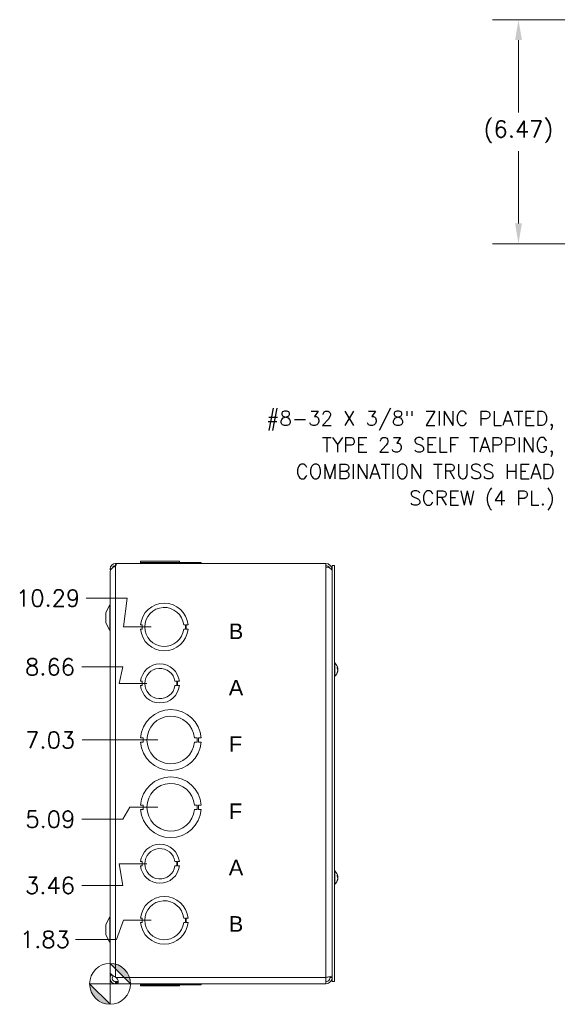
# Model space of a CAD drawing. Header units: inches. Extents: x 5.1 to 98.5, y 2.8 to 61.4.
# Tile 2 of 12: x 5.1 to 20.7, y 29.5 to 57.9. Entities that reach past the tile are written whole.
import ezdxf

# ---------------------------------------------------------------- set-up
doc = ezdxf.new("R2010")
doc.units = ezdxf.units.IN
doc.header["$LTSCALE"] = 6
doc.header["$MEASUREMENT"] = 0
for name, color, linetype, lineweight in [('Dimension (ANSI)', 7, 'Continuous', 5), ('Symbol (ANSI)', 7, 'Continuous', 5), ('Visible (ANSI)', 7, 'Continuous', 5), ('Visible Narrow (ANSI)', 7, 'Continuous', 5)]:
    doc.layers.add(name, color=color, linetype=linetype, lineweight=lineweight)
doc.styles.add('Note Text (ANSI)', font='tahoma.ttf')
doc.styles.add('ROMANS', font='RomanS.shx')
doc.dimstyles.new('Default (ANSI)', dxfattribs={"dimscale": 6, "dimtxt": 0.08, "dimasz": 0.098425, "dimexe": 0.125, "dimexo": 0.0625, "dimgap": 0.031496, "dimtad": 0, "dimtih": 1, "dimtoh": 1, "dimrnd": 1e-08, "dimzin": 0, "dimdsep": 46, "dimtxsty": 'ROMANS', "dimcen": 0.09, "dimdle": 0.393701, "dimclrd": 256, "dimclre": 256, "dimclrt": 256, "dimadec": 0, "dimazin": 0, "dimtfac": 1.25, "dimtofl": 0, "dimtmove": 0, "dimatfit": 3, "dimfxl": 0, "dimtolj": 1, "dimtzin": 0, "dimlwd": -1, "dimlwe": -1, "dimarcsym": 0})

# ---------------------------------------------------------------- blocks, each defined once
blk = doc.blocks.new('Origin Indicator Symbol1')
at = {"layer": 'Dimension (ANSI)'}
h = blk.add_hatch(color=256, dxfattribs=at)
edge = h.paths.add_edge_path(flags=0)
edge.add_line((1.2918, 5.1218), (1.3903, 5.0234))
edge.add_arc((1.2918, 5.0234), 0.0984, 0, 90)
h = blk.add_hatch(color=256, dxfattribs=at)
edge = h.paths.add_edge_path(flags=0)
edge.add_line((1.2918, 4.925), (1.1934, 5.0234))
edge.add_arc((1.2918, 5.0234), 0.0984, 180, 270)
for p, q in [((1.2918, 5.1218), (1.3903, 5.0234)), ((1.2918, 4.925), (1.1934, 5.0234))]:
    blk.add_line(p, q, dxfattribs=at)
at = {"layer": 'Dimension (ANSI)', "flags": 128}
for points in [[(1.2918, 5.0234), (1.2918, 5.1218)], [(1.2918, 5.0234), (1.1934, 5.0234)], [(1.2918, 5.0234), (1.3903, 5.0234)], [(1.2918, 5.0234), (1.2918, 4.925)]]:
    blk.add_lwpolyline(points, dxfattribs=at)
at = {"layer": 'Dimension (ANSI)'}
blk.add_circle((1.2918, 5.0234), 0.0984, dxfattribs=at)
for start, end in [(0, 90), (180, 270)]:
    blk.add_arc((1.2918, 5.0234), 0.0984, start, end, dxfattribs=at)
for points in [[(1.2918, 5.0234), (1.3903, 5.0234), (1.2918, 5.1218), (1.2918, 5.0234)], [(1.2918, 5.0234), (1.2918, 5.1218), (1.2918, 4.925), (1.2918, 5.0234)], [(1.2918, 5.0234), (1.2918, 4.925), (1.1934, 5.0234), (1.2918, 5.0234)], [(1.2918, 5.0234), (1.1934, 5.0234), (1.2918, 5.0234)]]:
    blk.add_solid(points, dxfattribs=at)
blk = doc.blocks.new('*D18')
at = {"layer": 'Defpoints', "color": 0}
for p in [(9.314, 31.973), (6.756, 31.42), (7.751, 30.14)]:
    blk.add_point(p, dxfattribs=at)
at = {"layer": 'Dimension (ANSI)'}
for p, q in [((8.133, 31.973), (7.937, 31.42)), ((8.939, 31.973), (8.133, 31.973)), ((7.937, 31.42), (6.756, 31.42))]:
    blk.add_line(p, q, dxfattribs=at)
at = {"layer": 'Dimension (ANSI)', "insert": (5.869, 31.42), "char_height": 0.48, "attachment_point": 5, "style": 'ROMANS'}
blk.add_mtext('\\A1;1.83', dxfattribs=at)
blk = doc.blocks.new('*D19')
at = {"layer": 'Defpoints', "color": 0}
for p in [(9.189, 33.603), (6.939, 32.978), (7.751, 30.14)]:
    blk.add_point(p, dxfattribs=at)
at = {"layer": 'Dimension (ANSI)'}
for p, q in [((8.814, 33.603), (8.008, 33.603)), ((8.008, 33.603), (8.12, 32.978)), ((8.12, 32.978), (6.939, 32.978))]:
    blk.add_line(p, q, dxfattribs=at)
at = {"layer": 'Dimension (ANSI)', "insert": (6.019, 32.978), "char_height": 0.48, "attachment_point": 5, "style": 'ROMANS'}
blk.add_mtext('\\A1;3.46', dxfattribs=at)
blk = doc.blocks.new('*D20')
at = {"layer": 'Defpoints', "color": 0}
for p in [(9.502, 35.233), (6.936, 34.886), (7.751, 30.14)]:
    blk.add_point(p, dxfattribs=at)
at = {"layer": 'Dimension (ANSI)'}
for p, q in [((8.32, 35.233), (8.117, 34.886)), ((9.127, 35.233), (8.32, 35.233)), ((8.117, 34.886), (6.936, 34.886))]:
    blk.add_line(p, q, dxfattribs=at)
at = {"layer": 'Dimension (ANSI)', "insert": (6.027, 34.886), "char_height": 0.48, "attachment_point": 5, "style": 'ROMANS'}
blk.add_mtext('\\A1;5.09', dxfattribs=at)
blk = doc.blocks.new('*D21')
at = {"layer": 'Defpoints', "color": 0}
for p in [(6.942, 37.173), (9.502, 37.173), (7.751, 30.14)]:
    blk.add_point(p, dxfattribs=at)
at = {"layer": 'Dimension (ANSI)'}
blk.add_line((9.127, 37.173), (6.942, 37.173), dxfattribs=at)
at = {"layer": 'Dimension (ANSI)', "insert": (6.022, 37.173), "char_height": 0.48, "attachment_point": 5, "style": 'ROMANS'}
blk.add_mtext('\\A1;7.03', dxfattribs=at)
blk = doc.blocks.new('*D22')
at = {"layer": 'Defpoints', "color": 0}
for p in [(6.939, 39.281), (9.189, 38.803), (7.751, 30.14)]:
    blk.add_point(p, dxfattribs=at)
at = {"layer": 'Dimension (ANSI)'}
for p, q in [((8.12, 39.281), (6.939, 39.281)), ((8.008, 38.803), (8.12, 39.281)), ((8.814, 38.803), (8.008, 38.803))]:
    blk.add_line(p, q, dxfattribs=at)
at = {"layer": 'Dimension (ANSI)', "insert": (6.019, 39.281), "char_height": 0.48, "attachment_point": 5, "style": 'ROMANS'}
blk.add_mtext('\\A1;8.66', dxfattribs=at)
blk = doc.blocks.new('*D23')
at = {"layer": 'Defpoints', "color": 0}
for p in [(7.064, 41.264), (9.314, 40.433), (7.751, 30.14)]:
    blk.add_point(p, dxfattribs=at)
at = {"layer": 'Dimension (ANSI)'}
for p, q in [((8.245, 41.264), (7.064, 41.264)), ((8.133, 40.433), (8.245, 41.264)), ((8.939, 40.433), (8.133, 40.433))]:
    blk.add_line(p, q, dxfattribs=at)
at = {"layer": 'Dimension (ANSI)', "insert": (5.961, 41.264), "char_height": 0.48, "attachment_point": 5, "style": 'ROMANS'}
blk.add_mtext('\\A1;10.29', dxfattribs=at)
blk = doc.blocks.new('*D25')
at = {"layer": 'Defpoints', "color": 0}
for p in [(26.459, 57.948), (19.53, 51.481), (26.271, 51.481)]:
    blk.add_point(p, dxfattribs=at)
at = {"layer": 'Dimension (ANSI)'}
for p, q in [((26.084, 57.948), (18.78, 57.948)), ((19.53, 57.358), (19.53, 55.269)), ((19.53, 52.071), (19.53, 54.16)), ((25.896, 51.481), (18.78, 51.481))]:
    blk.add_line(p, q, dxfattribs=at)
for points in [[(19.432, 57.358), (19.629, 57.358), (19.53, 57.948)], [(19.432, 52.071), (19.629, 52.071), (19.53, 51.481)]]:
    blk.add_solid(points, dxfattribs=at)
at = {"layer": 'Dimension (ANSI)', "insert": (19.53, 54.714), "char_height": 0.48, "attachment_point": 5, "style": 'ROMANS'}
blk.add_mtext('\\A1;(6.47)', dxfattribs=at)

msp = doc.modelspace()

# ---------------------------------------------------------------- linework, layer by layer
at = {"layer": 'Visible (ANSI)'}
for p, q in [((8.63001, 42.32732), (8.63, 42.32732)), ((8.63, 42.29632), (8.63, 42.32732)), ((8.63001, 42.32732), (9.74803, 42.32732)), ((8.63001, 42.29632), (8.63001, 42.32732)), ((9.74803, 42.29632), (9.74803, 42.32732)), ((7.75152, 42.03779), (7.75152, 30.47333)), ((7.90727, 42.26532), (7.93627, 42.26532)), ((7.90727, 42.26532), (7.90727, 42.26115)), ((7.90727, 42.26115), (7.93618, 42.26115)), ((7.90727, 42.20053), (7.90727, 42.26115)), ((7.9118, 42.20053), (7.90727, 42.20053)), ((7.93627, 42.26532), (13.96977, 42.26532)), ((8.62876, 42.29632), (8.62875, 42.29632)), ((8.62875, 42.29632), (8.62875, 42.26532)), ((8.62876, 42.29632), (8.62936, 42.29632)), ((8.62876, 42.29632), (8.62876, 42.26532)), ((8.62937, 42.29632), (8.62936, 42.29632)), ((8.62936, 42.29632), (8.62936, 42.26532)), ((8.62937, 42.29632), (9.99868, 42.29632)), ((8.62937, 42.29632), (8.62937, 42.26532)), ((9.99868, 42.29632), (10.37429, 42.29632)), ((9.99868, 42.29632), (9.99868, 42.26532)), ((10.37429, 42.29632), (10.37429, 42.26532)), ((13.96977, 42.15912), (13.96977, 42.26532)), ((14.15677, 42.20282), (14.21877, 42.20282)), ((14.15677, 30.20282), (14.15677, 42.20282)), ((14.21877, 30.20282), (14.21877, 42.20282)), ((7.75102, 42.01532), (7.75102, 30.39032)), ((7.75152, 42.01532), (7.75102, 42.01532)), ((7.62602, 40.85282), (7.74378, 41.07561)), ((7.62602, 40.85282), (7.62602, 40.55282)), ((7.62602, 40.55282), (7.74378, 40.33002)), ((8.67936, 40.49528), (8.62936, 40.49528)), ((8.62937, 40.37028), (8.67937, 40.37028)), ((8.67937, 40.37028), (8.67936, 40.49528)), ((9.87303, 40.49535), (9.92303, 40.49535)), ((9.92304, 40.37035), (9.87304, 40.37035)), ((9.92303, 40.49535), (9.92304, 40.37035)), ((9.94867, 40.49535), (9.94868, 40.37035)), ((9.99867, 40.49535), (9.94867, 40.49535)), ((9.94868, 40.37035), (9.99868, 40.37035)), ((14.23306, 39.39482), (14.21877, 39.39482)), ((14.23306, 39.39482), (14.23306, 39.01082)), ((14.2997, 39.23581), (14.2997, 39.26719)), ((14.31875, 39.23254), (14.30342, 39.2312)), ((14.23306, 39.01082), (14.21877, 39.01082)), ((14.2997, 39.10859), (14.2997, 39.12537)), ((14.31875, 39.1731), (14.31618, 39.17332)), ((8.67999, 38.86528), (8.63, 38.86528)), ((8.63001, 38.74028), (8.68, 38.74028)), ((8.68, 38.74028), (8.67999, 38.86528)), ((9.62201, 38.86546), (9.67202, 38.86546)), ((9.67202, 38.74024), (9.62202, 38.74024)), ((9.67202, 38.86546), (9.67202, 38.74024)), ((9.69803, 38.86546), (9.69803, 38.74024)), ((9.74802, 38.86546), (9.69803, 38.86546)), ((9.69803, 38.74024), (9.74803, 38.74024)), ((8.70275, 37.23527), (8.62875, 37.23527)), ((8.70276, 37.11027), (8.70275, 37.23527)), ((10.18617, 37.23535), (10.26017, 37.23535)), ((10.26017, 37.23535), (10.26018, 37.11035)), ((10.30028, 37.23536), (10.30029, 37.11036)), ((10.37428, 37.23536), (10.30028, 37.23536)), ((8.62876, 37.11027), (8.70276, 37.11027)), ((10.26018, 37.11035), (10.18618, 37.11035)), ((10.30029, 37.11036), (10.37429, 37.11036)), ((8.70275, 35.29527), (8.62875, 35.29527)), ((8.70276, 35.17027), (8.70275, 35.29527)), ((10.18617, 35.29535), (10.26017, 35.29535)), ((10.26017, 35.29535), (10.26018, 35.17035)), ((10.30028, 35.29536), (10.30029, 35.17036)), ((10.37428, 35.29536), (10.30028, 35.29536)), ((8.62876, 35.17027), (8.70276, 35.17027)), ((10.26018, 35.17035), (10.18618, 35.17035)), ((10.30029, 35.17036), (10.37429, 35.17036)), ((8.67999, 33.66528), (8.63, 33.66528)), ((8.63001, 33.54028), (8.68, 33.54028)), ((8.68, 33.54028), (8.67999, 33.66528)), ((9.62201, 33.66546), (9.67202, 33.66546)), ((9.67202, 33.54024), (9.62202, 33.54024)), ((9.67202, 33.66546), (9.67202, 33.54024)), ((9.69803, 33.66546), (9.69803, 33.54024)), ((9.74802, 33.66546), (9.69803, 33.66546)), ((9.69803, 33.54024), (9.74803, 33.54024)), ((14.23306, 33.39482), (14.21877, 33.39482)), ((14.23306, 33.39482), (14.23306, 33.01082)), ((14.2997, 33.23581), (14.2997, 33.26719)), ((14.31875, 33.23254), (14.30342, 33.2312)), ((14.23306, 33.01082), (14.21877, 33.01082)), ((14.2997, 33.10859), (14.2997, 33.12537)), ((14.31875, 33.1731), (14.31618, 33.17332)), ((7.62602, 31.85282), (7.74378, 32.07561)), ((7.62602, 31.85282), (7.62602, 31.55282)), ((8.67936, 32.03528), (8.62936, 32.03528)), ((8.62937, 31.91028), (8.67937, 31.91028)), ((8.67937, 31.91028), (8.67936, 32.03528)), ((9.87303, 32.03535), (9.92303, 32.03535)), ((9.92304, 31.91035), (9.87304, 31.91035)), ((9.92303, 32.03535), (9.92304, 31.91035)), ((9.94867, 32.03535), (9.94868, 31.91035)), ((9.99867, 32.03535), (9.94867, 32.03535)), ((9.94868, 31.91035), (9.99868, 31.91035)), ((7.62602, 31.55282), (7.74378, 31.33002)), ((7.81352, 30.39032), (7.75102, 30.39032)), ((7.81352, 30.39032), (7.81352, 30.39294)), ((7.90727, 30.33681), (7.91888, 30.32732)), ((7.90727, 30.20232), (7.91888, 30.20232)), ((7.90727, 30.18973), (7.90727, 30.20232)), ((7.90727, 30.14032), (7.90727, 30.18973)), ((7.91888, 30.14032), (7.90727, 30.14032)), ((7.91888, 30.18973), (7.91888, 30.20232)), ((7.91888, 30.14032), (7.91888, 30.18973)), ((13.96977, 30.14032), (7.91888, 30.14032)), ((8.62875, 30.10932), (8.62875, 30.14032)), ((8.62936, 30.10932), (8.62875, 30.10932)), ((8.62936, 30.10932), (8.62936, 30.14032)), ((9.99867, 30.10932), (8.62936, 30.10932)), ((8.63, 30.10932), (8.63, 30.07832)), ((9.74802, 30.10932), (9.74802, 30.07832)), ((9.74803, 30.10932), (9.74803, 30.07832)), ((9.99867, 30.14032), (9.99867, 30.10932)), ((9.99867, 30.10932), (9.99868, 30.10932)), ((9.99868, 30.10932), (9.99868, 30.14032)), ((10.37428, 30.10932), (9.99868, 30.10932)), ((10.37428, 30.14032), (10.37428, 30.10932)), ((10.37428, 30.10932), (10.37429, 30.10932)), ((10.37429, 30.10932), (10.37429, 30.14032)), ((13.96977, 30.32732), (13.96977, 30.14032)), ((14.09477, 30.32732), (14.09477, 30.34792)), ((14.09477, 30.32732), (14.15677, 30.32732)), ((14.15677, 30.20282), (14.21877, 30.20282)), ((9.74802, 30.07832), (8.63, 30.07832)), ((9.74802, 30.07832), (9.74803, 30.07832))]:
    msp.add_line(p, q, dxfattribs=at)
for centre, radius, start, end in [((7.90727, 42.10957), 0.15575, 90, 180), ((7.90727, 42.10957), 0.15575, 180, 196.178649), ((7.90727, 42.10957), 0.09375, 90, 165.412587), ((7.83827, 42.26532), 0.098, 314.755398, 0), ((13.96977, 42.07832), 0.187, 0, 90), ((13.96977, 42.07832), 0.125, 26.635006, 90), ((7.68852, 41.10482), 0.0625, 332.141603, 0), ((9.31402, 40.43282), 0.6875, 5.218958, 174.787141), ((9.31402, 40.43282), 0.5625, 6.382419, 353.623679), ((7.68852, 40.30082), 0.0625, 0, 27.858397), ((9.31402, 40.43282), 0.6875, 185.218958, 354.787141), ((9.18902, 38.80282), 0.5625, 6.394021, 173.623986), ((9.18902, 38.80282), 0.4375, 8.232125, 351.776542), ((14.06677, 39.20282), 0.254, 8.385579, 49.104014), ((14.06677, 39.20282), 0.254, 310.895986, 351.614421), ((9.18902, 38.80282), 0.5625, 186.382727, 353.612692), ((9.50152, 37.17282), 0.875, 4.098867, 175.90678), ((9.50152, 37.17282), 0.6875, 5.218732, 354.786915), ((9.50152, 37.17282), 0.875, 184.098867, 355.90678), ((9.50152, 35.23282), 0.875, 4.098867, 175.90678), ((9.50152, 35.23282), 0.6875, 5.218732, 354.786915), ((9.50152, 35.23282), 0.875, 184.098867, 355.90678), ((9.18902, 33.60282), 0.5625, 6.394021, 173.623986), ((9.18902, 33.60282), 0.4375, 8.232125, 351.776542), ((9.18902, 33.60282), 0.5625, 186.382727, 353.612692), ((14.06677, 33.20282), 0.254, 8.385579, 49.104014), ((14.06677, 33.20282), 0.254, 310.895986, 351.614421), ((9.31402, 31.97282), 0.6875, 5.218958, 174.787141), ((9.31402, 31.97282), 0.5625, 6.382419, 353.623679), ((7.68852, 32.10482), 0.0625, 332.141603, 0), ((9.31402, 31.97282), 0.6875, 185.218958, 354.787141), ((7.68852, 31.30082), 0.0625, 0, 27.858397)]:
    msp.add_arc(centre, radius, start, end, dxfattribs=at)
for centre, major_axis, ratio, start_param, end_param in [((14.06717, 39.1989), (0.25264, 0.02583), 0.51565398, 0.07468819, 0.35927616), ((14.06717, 39.20686), (0.25272, -0.02503), 0.46707333, 0.17359751, 0.45818549), ((14.06717, 39.20519), (0.25041, -0.04232), 0.85235254, 0.32950472, 0.54803986), ((14.06717, 39.20519), (0.25041, -0.04232), 0.85235254, 0.27044669, 0.32074699), ((14.06717, 39.20067), (0.24965, 0.04658), 0.87991271, 6.24781257, 6.24963751), ((14.06717, 39.19877), (0.25272, 0.02503), 0.46707333, 6.10776286, 6.10958779), ((14.06717, 39.20045), (0.25041, 0.04232), 0.85235254, 5.72815064, 6.01273861), ((14.06717, 39.20497), (0.24965, -0.04658), 0.87991271, 6.03397007, 6.31855804), ((14.06717, 33.1989), (0.25264, 0.02583), 0.51565398, 0.07468819, 0.35927616), ((14.06717, 33.20686), (0.25272, -0.02503), 0.46707333, 0.17359751, 0.45818549), ((14.06717, 33.20519), (0.25041, -0.04232), 0.85235254, 0.32950472, 0.54803986), ((14.06717, 33.20519), (0.25041, -0.04232), 0.85235254, 0.27044669, 0.32074699), ((14.06717, 33.20067), (0.24965, 0.04658), 0.87991271, 6.24781257, 6.24963751), ((14.06717, 33.20045), (0.25041, 0.04232), 0.85235254, 5.72815064, 6.01273861), ((14.06717, 33.20497), (0.24965, -0.04658), 0.87991271, 6.03397007, 6.31855804), ((14.06717, 33.19877), (0.25272, 0.02503), 0.46707333, 6.10776286, 6.10958779)]:
    msp.add_ellipse(centre, major_axis=major_axis, ratio=ratio, start_param=start_param, end_param=end_param, dxfattribs=at)
for points, knots in [([(7.90481, 42.1941), (7.85327, 42.16083), (7.80297, 42.12757), (7.77549, 42.0943), (7.75993, 42.07546), (7.75197, 42.05662), (7.75189, 42.03779)], [0, 0, 0, 0, 0.99285462, 0.99285462, 0.99285462, 1.55502355, 1.55502355, 1.55502355, 1.55502355]), ([(13.96977, 42.15912), (14.02538, 42.15912), (14.08043, 42.14153), (14.11534, 42.11259), (14.14189, 42.09058), (14.15677, 42.0624), (14.15677, 42.03412)], [0, 0, 0, 0, 0.89217175, 0.89217175, 0.89217175, 1.57079633, 1.57079633, 1.57079633, 1.57079633]), ([(14.299, 39.26889), (14.29902, 39.26886), (14.29905, 39.26883), (14.29946, 39.26833), (14.2997, 39.26773), (14.2997, 39.26719)], [0.02288164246, 0.02288164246, 0.02288164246, 0.02288164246, 0.02337727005, 0.02337727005, 0.03121300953, 0.03121300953, 0.03121300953, 0.03121300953]), ([(14.31811, 39.23946), (14.31832, 39.23802), (14.31851, 39.23664), (14.31876, 39.23443), (14.31882, 39.2336), (14.31884, 39.23264), (14.31879, 39.23244), (14.31857, 39.23275), (14.3184, 39.23327), (14.31818, 39.23414), (14.31815, 39.23425), (14.31811, 39.23438)], [0, 0, 0, 0, 0.0125584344, 0.0125584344, 0.0251168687, 0.0251168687, 0.0376591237, 0.0376591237, 0.0502013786, 0.0502013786, 0.052067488, 0.052067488, 0.052067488, 0.052067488]), ([(14.31811, 39.20304), (14.31832, 39.20382), (14.31851, 39.20494), (14.31876, 39.20764), (14.31882, 39.20923), (14.31884, 39.21238), (14.31879, 39.21415), (14.31857, 39.21763), (14.3184, 39.21933), (14.31818, 39.221), (14.31815, 39.22121), (14.31811, 39.22143)], [0, 0, 0, 0, 0.0125584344, 0.0125584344, 0.0251168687, 0.0251168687, 0.0376591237, 0.0376591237, 0.0502013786, 0.0502013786, 0.0520674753, 0.0520674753, 0.0520674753, 0.0520674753]), ([(14.31811, 39.2026), (14.31832, 39.20182), (14.31851, 39.2007), (14.31876, 39.19799), (14.31882, 39.19641), (14.31884, 39.19326), (14.31879, 39.19148), (14.31857, 39.18801), (14.3184, 39.1863), (14.31818, 39.18464), (14.31815, 39.18442), (14.31811, 39.18421)], [0, 0, 0, 0, 0.0125584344, 0.0125584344, 0.0251168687, 0.0251168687, 0.0376591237, 0.0376591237, 0.0502013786, 0.0502013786, 0.0520674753, 0.0520674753, 0.0520674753, 0.0520674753]), ([(14.2997, 39.10859), (14.2997, 39.10768), (14.29946, 39.10662), (14.29905, 39.10575), (14.29902, 39.10569), (14.299, 39.10564)], [0.09312996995, 0.09312996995, 0.09312996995, 0.09312996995, 0.10096570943, 0.10096570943, 0.10146133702, 0.10146133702, 0.10146133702, 0.10146133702]), ([(14.31811, 39.16618), (14.31832, 39.16761), (14.31851, 39.169), (14.31876, 39.17121), (14.31882, 39.17203), (14.31884, 39.17288), (14.31881, 39.17309), (14.31875, 39.17309)], [0, 0, 0, 0, 0.0125556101, 0.0125556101, 0.0251112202, 0.0251112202, 0.0346357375, 0.0346357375, 0.0346357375, 0.0346357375]), ([(14.299, 33.26889), (14.29902, 33.26886), (14.29905, 33.26883), (14.29946, 33.26833), (14.2997, 33.26773), (14.2997, 33.26719)], [0.02288164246, 0.02288164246, 0.02288164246, 0.02288164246, 0.02337727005, 0.02337727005, 0.03121300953, 0.03121300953, 0.03121300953, 0.03121300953]), ([(14.31811, 33.23946), (14.31832, 33.23802), (14.31851, 33.23664), (14.31876, 33.23443), (14.31882, 33.2336), (14.31884, 33.23264), (14.31879, 33.23244), (14.31857, 33.23275), (14.3184, 33.23327), (14.31818, 33.23414), (14.31815, 33.23425), (14.31811, 33.23438)], [0, 0, 0, 0, 0.0125584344, 0.0125584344, 0.0251168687, 0.0251168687, 0.0376591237, 0.0376591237, 0.0502013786, 0.0502013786, 0.052067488, 0.052067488, 0.052067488, 0.052067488]), ([(14.2997, 33.10859), (14.2997, 33.10768), (14.29946, 33.10662), (14.29905, 33.10575), (14.29902, 33.10569), (14.299, 33.10564)], [0.09312996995, 0.09312996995, 0.09312996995, 0.09312996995, 0.10096570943, 0.10096570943, 0.10146133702, 0.10146133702, 0.10146133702, 0.10146133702]), ([(14.31811, 33.20304), (14.31832, 33.20382), (14.31851, 33.20494), (14.31876, 33.20764), (14.31882, 33.20923), (14.31884, 33.21238), (14.31879, 33.21415), (14.31857, 33.21763), (14.3184, 33.21933), (14.31818, 33.221), (14.31815, 33.22121), (14.31811, 33.22143)], [0, 0, 0, 0, 0.0125584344, 0.0125584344, 0.0251168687, 0.0251168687, 0.0376591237, 0.0376591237, 0.0502013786, 0.0502013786, 0.0520674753, 0.0520674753, 0.0520674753, 0.0520674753]), ([(14.31811, 33.2026), (14.31832, 33.20182), (14.31851, 33.2007), (14.31876, 33.19799), (14.31882, 33.19641), (14.31884, 33.19326), (14.31879, 33.19148), (14.31857, 33.18801), (14.3184, 33.1863), (14.31818, 33.18464), (14.31815, 33.18442), (14.31811, 33.18421)], [0, 0, 0, 0, 0.0125584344, 0.0125584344, 0.0251168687, 0.0251168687, 0.0376591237, 0.0376591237, 0.0502013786, 0.0502013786, 0.0520674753, 0.0520674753, 0.0520674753, 0.0520674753]), ([(14.31811, 33.16618), (14.31832, 33.16761), (14.31851, 33.169), (14.31876, 33.17121), (14.31882, 33.17203), (14.31884, 33.17288), (14.31881, 33.17309), (14.31875, 33.17309)], [0, 0, 0, 0, 0.0125556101, 0.0125556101, 0.0251112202, 0.0251112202, 0.0346357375, 0.0346357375, 0.0346357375, 0.0346357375]), ([(7.90727, 30.14032), (7.85572, 30.14032), (7.80498, 30.16781), (7.77682, 30.21098), (7.74866, 30.25416), (7.74396, 30.31168), (7.76474, 30.35885), (7.76965, 30.37002), (7.77592, 30.38058), (7.78331, 30.39029)], [0, 0, 0, 0, 0.99285462, 0.99285462, 0.99285462, 1.98570924, 1.98570924, 1.98570924, 2.22073356, 2.22073356, 2.22073356, 2.22073356]), ([(7.75152, 30.47333), (7.75152, 30.44459), (7.77896, 30.41585), (7.82207, 30.38711), (7.84723, 30.37034), (7.87722, 30.35357), (7.90727, 30.33681)], [0.99369262, 0.99369262, 0.99369262, 0.99369262, 1.98570924, 1.98570924, 1.98570924, 2.56448895, 2.56448895, 2.56448895, 2.56448895]), ([(7.84948, 30.36985), (7.8241, 30.3497), (7.81003, 30.31579), (7.81435, 30.28359), (7.81904, 30.24868), (7.84512, 30.21754), (7.87866, 30.20679), (7.88789, 30.20383), (7.89758, 30.20232), (7.90727, 30.20232)], [0.08751549, 0.08751549, 0.08751549, 0.08751549, 1.12719708, 1.12719708, 1.12719708, 2.25439416, 2.25439416, 2.25439416, 2.56448895, 2.56448895, 2.56448895, 2.56448895]), ([(7.94688, 30.29635), (7.96783, 30.27341), (7.98208, 30.2401), (7.98607, 30.21155), (7.99004, 30.18311), (7.98378, 30.16143), (7.96887, 30.15119), (7.9628, 30.14702), (7.95536, 30.14446), (7.94688, 30.1429)], [1.37045489, 1.37045489, 1.37045489, 1.37045489, 2.10810614, 2.10810614, 2.10810614, 2.84289476, 2.84289476, 2.84289476, 3.14159265, 3.14159265, 3.14159265, 3.14159265]), ([(14.15677, 30.37151), (14.15677, 30.36262), (14.12681, 30.35372), (14.07877, 30.34483), (14.04726, 30.33899), (14.00856, 30.33315), (13.96977, 30.32732)], [0, 0, 0, 0, 0.94848895, 0.94848895, 0.94848895, 1.57079633, 1.57079633, 1.57079633, 1.57079633]), ([(13.96977, 30.14032), (14.02889, 30.14032), (14.08725, 30.17027), (14.12171, 30.21831), (14.14433, 30.24983), (14.15677, 30.28853), (14.15677, 30.32732)], [0, 0, 0, 0, 0.94848895, 0.94848895, 0.94848895, 1.57079633, 1.57079633, 1.57079633, 1.57079633]), ([(13.96977, 30.20232), (14.01348, 30.20232), (14.05635, 30.22712), (14.07813, 30.26501), (14.08897, 30.28386), (14.09477, 30.30558), (14.09477, 30.32732)], [0, 0, 0, 0, 1.04897508, 1.04897508, 1.04897508, 1.57079633, 1.57079633, 1.57079633, 1.57079633])]:
    msp.add_open_spline(points, degree=3, knots=knots, dxfattribs=at)
for points in [[(7.90727, 42.19573), (7.90646, 42.19518), (7.90564, 42.19464), (7.90481, 42.1941)], [(7.91888, 30.32732), (7.92821, 30.31695), (7.93755, 30.30658), (7.94688, 30.29635)], [(7.91888, 30.20232), (7.92821, 30.20232), (7.93755, 30.2029), (7.94688, 30.20404)], [(7.94688, 30.1429), (7.93755, 30.14118), (7.92821, 30.14032), (7.91888, 30.14032)], [(7.94688, 30.20404), (7.96499, 30.20627), (7.97803, 30.21235), (7.98386, 30.22354)]]:
    msp.add_open_spline(points, degree=3, dxfattribs=at)
at = {"layer": 'Visible Narrow (ANSI)'}
for p, q in [((7.78957, 42.10957), (7.75152, 42.10957)), ((7.90727, 30.33681), (7.90727, 42.19573)), ((13.96977, 30.32732), (13.96977, 42.15912)), ((14.15677, 42.07832), (14.14469, 42.07832)), ((7.74378, 41.07561), (7.74378, 40.33002)), ((14.299, 39.23663), (14.299, 39.26889)), ((14.31811, 39.23438), (14.30188, 39.23316)), ((14.31811, 39.22143), (14.30983, 39.2218)), ((14.31811, 39.20304), (14.318, 39.20303)), ((14.299, 39.10564), (14.299, 39.12394)), ((14.31811, 39.16618), (14.3146, 39.16632)), ((14.299, 33.23663), (14.299, 33.26889)), ((14.31811, 33.23438), (14.30188, 33.23316)), ((14.299, 33.10564), (14.299, 33.12394)), ((14.31811, 33.22143), (14.30983, 33.2218)), ((14.31811, 33.16618), (14.3146, 33.16632)), ((14.31811, 33.20304), (14.318, 33.20303)), ((7.74378, 32.07561), (7.74378, 31.33002)), ((7.91888, 30.32732), (13.96977, 30.32732)), ((7.94688, 30.1429), (7.94688, 30.20404))]:
    msp.add_line(p, q, dxfattribs=at)

# ---------------------------------------------------------------- block references
at = {"layer": 'Dimension (ANSI)', "xscale": 6, "yscale": 6, "zscale": 6}
msp.add_blockref('Origin Indicator Symbol1', (0, 0), dxfattribs=at)

# ---------------------------------------------------------------- texts
at = {"layer": 'Symbol (ANSI)', "insert": (20.57212, 45.23141), "char_height": 0.42, "width": 9.8790571, "attachment_point": 6, "line_spacing_factor": 1.093904, "style": 'ROMANS'}
msp.add_mtext('{\\fRomanS|b0|i0;\\H0.4200;#8-32 X 3/8" ZINC PLATED,\\PTYPE 23 SELF TAPPING,\\PCOMBINATION TRUSS HEAD\\PSCREW (4 PL.)}', dxfattribs=at)
at = {"layer": 'Symbol (ANSI)', "char_height": 0.45, "attachment_point": 4, "style": 'Note Text (ANSI)'}
for s, insert in [('\\fArial|b0|i0;\\H0.4500;B', (11.17329, 40.30801)), ('\\fArial|b0|i0;\\H0.4500;A', (11.17329, 38.68301)), ('\\fArial|b0|i0;\\H0.4500;F', (11.17329, 37.05801)), ('\\fArial|b0|i0;\\H0.4500;F', (11.17329, 35.11801)), ('\\fArial|b0|i0;\\H0.4500;A', (11.17329, 33.49301)), ('\\fArial|b0|i0;\\H0.4500;B', (11.17329, 31.86801))]:
    msp.add_mtext(s, dxfattribs=dict(at, insert=insert))

# ---------------------------------------------------------------- dimensions: what is measured, and where the dimension line sits
at = {"layer": 'Dimension (ANSI)'}
dim = msp.add_linear_dim(base=(19.53024, 51.48055), p1=(26.45857, 57.9483), p2=(26.27107, 51.48055), angle=90, text='(<>)', dimstyle='Default (ANSI)', override={"dimgap": 0.031496, "dimdec": 2, "dimtol": 0, "dimlim": 0, "dimtp": 0, "dimtm": 0, "dimtdec": 2, "dimatfit": 1}, dxfattribs=at)
dim.commit()
dim.dimension.update_dxf_attribs({"geometry": '*D25', "text_midpoint": (19.53024, 54.71443), "dimtype": 160})
for feature_location, offset, picture, middle in [((9.31402, 40.43282), (-2.25, 0.83157), '*D23', (5.96076, 41.26439)), ((9.18902, 38.80282), (-2.25, 0.47853), '*D22', (6.01862, 39.28135)), ((9.50152, 37.17282), (-2.55916, 0), '*D21', (6.02196, 37.17282)), ((9.50152, 35.23282), (-2.56581, -0.34693), '*D20', (6.02673, 34.88589)), ((9.18902, 33.60282), (-2.25, -0.6253), '*D19', (6.01862, 32.97751)), ((9.31402, 31.97282), (-2.55851, -0.55299), '*D18', (5.86939, 31.41983))]:
    dim = msp.add_ordinate_dim(feature_location=feature_location, offset=offset, dtype=0, origin=(7.75102, 30.14032), dimstyle='Default (ANSI)', override={"dimtad": 0, "dimdec": 2, "dimtp": 0, "dimtm": 0, "dimtdec": 2}, dxfattribs=at)
    dim.commit()
    dim.dimension.update_dxf_attribs({"geometry": picture, "text_midpoint": middle})

doc.saveas('drawing.dxf')
